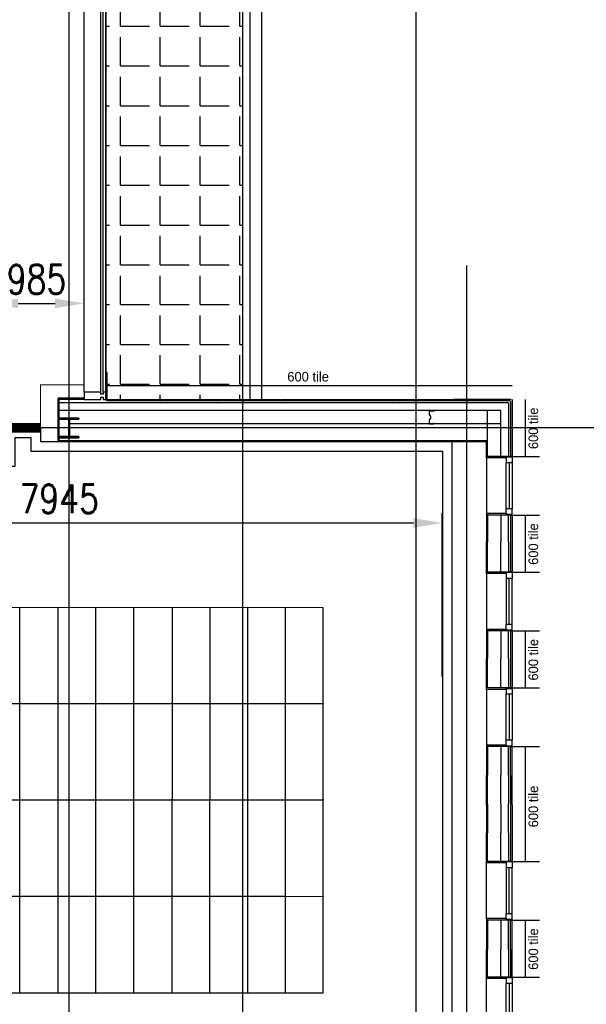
# Model space of a CAD drawing. Header units: millimetres. Extents: x -312551 to 250764, y -35891 to 59426.
# Tile 96 of 256: x -240263 to -234388, y 30232 to 40443. Entities that reach past the tile are written whole.
import ezdxf

# ---------------------------------------------------------------- set-up
doc = ezdxf.new("R2010")
doc.units = ezdxf.units.MM
doc.header["$LTSCALE"] = 2.5
doc.layers.add('FO-00 - FURN$0$FURNITURE', color=22, linetype='Continuous')
doc.layers.add('NF-DIM', color=4, linetype='Continuous')
doc.styles.add('ROMANS', font='romans.shx', dxfattribs={"width": 0.8})
doc.dimstyles.new('100NFDIM', dxfattribs={"dimscale": 100, "dimtxt": 3, "dimasz": 3, "dimexe": 1, "dimexo": 1, "dimgap": 1, "dimtad": 1, "dimdec": 0, "dimdsep": 46, "dimtxsty": 'ROMANS', "dimcen": 3, "dimclrd": 4, "dimclre": 4, "dimclrt": 1, "dimaunit": 1, "dimadec": 0, "dimazin": 0, "dimtfac": 1, "dimtdec": 0, "dimtmove": 0, "dimatfit": 3, "dimfxl": 0, "dimtolj": 1, "dimarcsym": 0})

# ---------------------------------------------------------------- blocks, each defined once
blk = doc.blocks.new('*D282')
at = {"color": 4, "lineweight": -2}
for p, q in [((-235881, 33631), (-235881, 35324)), ((-243526, 35224), (-236181, 35224))]:
    blk.add_line(p, q, dxfattribs=at)
at = {"color": 4}
for points in [[(-243526, 35274), (-243526, 35174), (-243826, 35224)], [(-236181, 35274), (-236181, 35174), (-235881, 35224)]]:
    blk.add_solid(points, dxfattribs=at)
at = {"layer": 'Defpoints', "color": 0}
for p in [(-243826, 35224), (-235881, 35224), (-235881, 33531)]:
    blk.add_point(p, dxfattribs=at)
at = {"color": 1, "insert": (-239853, 35474), "char_height": 300, "attachment_point": 5, "style": 'ROMANS'}
blk.add_mtext('\\A1;7945', dxfattribs=at)
blk = doc.blocks.new('*D319')
at = {"color": 4, "lineweight": -2, "ltscale": 500000}
for p, q in [((-240580, 37727), (-240580, 37401)), ((-240280, 37501), (-239896, 37501)), ((-239596, 37433), (-239596, 37401))]:
    blk.add_line(p, q, dxfattribs=at)
at = {"color": 4, "ltscale": 500000}
for points in [[(-240280, 37551), (-240280, 37451), (-240580, 37501)], [(-239896, 37551), (-239896, 37451), (-239596, 37501)]]:
    blk.add_solid(points, dxfattribs=at)
at = {"layer": 'Defpoints', "color": 0, "ltscale": 500000}
for p in [(-240580, 37827, 0), (-239596, 37533, -18), (-239596, 37501)]:
    blk.add_point(p, dxfattribs=at)
at = {"color": 1, "ltscale": 500000, "insert": (-240088, 37751), "char_height": 300, "attachment_point": 5, "style": 'ROMANS'}
blk.add_mtext('\\A1;985', dxfattribs=at)
blk = doc.blocks.new('SECURE FILING')
for p in [(170671, 39960, 0), (171670, 39960, 0), (172670, 39960, 0), (170671, 39569, 0), (171670, 39569, 0), (172669, 39569, 0), (170671, 39178, 0), (171670, 39178, 0), (172669, 39178, 0), (170671, 38787, 0), (171670, 38786, 0), (172669, 38786, 0), (170671, 38387, 0), (171670, 38386, 0), (172669, 38386, 0), (170671, 37995, 0), (171670, 37995, 0), (172669, 37995, 0), (170671, 37604, 0), (171670, 37604, 0), (172669, 37604, 0), (170671, 37213, 0), (171670, 37213, 0), (172669, 37213, 0), (170671, 36813, 0), (171670, 36813, 0), (172669, 36813, 0), (170671, 36430, 0), (171670, 36430, 0), (172669, 36430, 0), (170670, 35648, 0), (171670, 35648, 0), (172669, 35648, 0)]:
    blk.add_point(p)
at = {"layer": 'FO-00 - FURN$0$FURNITURE'}
for p, q in [((169671, 35248, 0), (169672, 39960, 0)), ((173669, 39960, 0), (169672, 39960, 0)), ((170671, 39560, 0), (170671, 39960, 0)), ((171670, 39560, 0), (171670, 39960, 0)), ((172669, 39560, 0), (172670, 39960, 0)), ((173668, 35248, 0), (173669, 39960, 0)), ((173669, 39569, 0), (169672, 39569, 0)), ((173669, 39568, 0), (169672, 39569, 0)), ((170671, 39169, 0), (170671, 39569, 0)), ((171670, 39169, 0), (171670, 39569, 0)), ((172669, 39169, 0), (172669, 39569, 0)), ((173669, 39177, 0), (169672, 39178, 0)), ((173669, 39177, 0), (169672, 39178, 0)), ((170671, 38778, 0), (170671, 39178, 0)), ((171670, 38778, 0), (171670, 39178, 0)), ((172669, 38778, 0), (172669, 39178, 0)), ((173669, 38786, 0), (169672, 38787, 0)), ((173669, 38786, 0), (169672, 38787, 0)), ((170671, 38387, 0), (170671, 38787, 0)), ((171670, 38386, 0), (171670, 38787, 0)), ((172669, 38386, 0), (172669, 38786, 0)), ((173669, 38395, 0), (169671, 38396, 0)), ((170671, 37987, 0), (170671, 38387, 0)), ((171670, 37986, 0), (171670, 38387, 0)), ((172669, 37986, 0), (172669, 38386, 0)), ((173669, 37995, 0), (169671, 37996, 0)), ((173669, 37995, 0), (169671, 37996, 0)), ((170671, 37595, 0), (170671, 37995, 0)), ((171670, 37595, 0), (171670, 37995, 0)), ((172669, 37595, 0), (172669, 37995, 0)), ((173668, 37604, 0), (169671, 37604, 0)), ((170671, 37204, 0), (170671, 37604, 0)), ((171670, 37204, 0), (171670, 37604, 0)), ((172669, 37204, 0), (172669, 37604, 0)), ((173668, 37213, 0), (169671, 37213, 0)), ((173668, 37212, 0), (169671, 37213, 0)), ((170671, 36813, 0), (170671, 37213, 0)), ((171670, 36813, 0), (171670, 37213, 0)), ((172669, 36813, 0), (172669, 37213, 0)), ((173668, 36813, 0), (169671, 36813, 0)), ((170671, 36413, 0), (170671, 36813, 0)), ((171670, 36413, 0), (171670, 36813, 0)), ((172669, 36413, 0), (172669, 36813, 0)), ((173668, 36439, 0), (169671, 36439, 0)), ((170670, 36030, 0), (170671, 36431, 0)), ((171670, 36030, 0), (171670, 36430, 0)), ((172669, 36030, 0), (172669, 36430, 0)), ((173668, 36047, 0), (169671, 36048, 0)), ((170670, 35639, 0), (170670, 36039, 0)), ((171670, 35639, 0), (171670, 36039, 0)), ((172669, 35639, 0), (172669, 36039, 0)), ((173668, 35656, 0), (169671, 35657, 0)), ((173668, 35656, 0), (169671, 35657, 0)), ((170670, 35248, 0), (170670, 35648, 0)), ((171670, 35248, 0), (171670, 35648, 0)), ((172669, 35248, 0), (172669, 35648, 0)), ((173668, 35248, 0), (169671, 35248, 0))]:
    blk.add_line(p, q, dxfattribs=at)

msp = doc.modelspace()

# ---------------------------------------------------------------- hatches: boundary and pattern name
h = msp.add_hatch()
h.set_pattern_fill('ANGLE', color=8, scale=1500, style=0)
h.set_pattern_definition([(0, (-2467130.05, -4242199.36), (0, 412.5), [300, -112.5]), (90, (-2467130.05, -4242199.36), (-412.5, 3e-14), [300, -112.5])])
h.paths.add_polyline_path([(-239370.5, 36505.5), (-237950.5, 36505.5), (-237950.5, 51684.5), (-253775.5, 51684.5), (-253775.5, 50264.5), (-239370.5, 50264.5)])

# ---------------------------------------------------------------- linework, layer by layer
at = {"color": 8}
for p, q in [((-239750.5, -27784), (-239750.5, 58409.3)), ((-237950.5, -27784), (-237950.5, 58409.3)), ((-236150.5, -27784), (-236150.5, 58409.3)), ((-237750.5, 36505.5), (-237750.5, 51884.5)), ((-237950.5, 36505.5), (-237950.5, 51684.5)), ((-237875.5, 51759.5), (-237875.5, 36505.5)), ((-239420.5, 36580.5), (-239420.5, 50039.5)), ((-239595.5, 36580.5), (-239595.5, 49964.5)), ((-239395.5, 36580.5), (-239395.5, 49964.5)), ((-239370.5, 36580.5), (-239370.5, 49964.5)), ((-235630.5, 37892.2), (-235630.5, 26701.1)), ((-239357.5, 36789), (-239357.5, 36505.5)), ((-239357.5, 36649.2), (-235157.5, 36649.2)), ((-239864.6, 36067.8), (-239864.6, 36518)), ((-239595.5, 36518), (-239864.6, 36518)), ((-239595.5, 36505.5), (-239864.6, 36505.5)), ((-239852.1, 36080.3), (-239852.1, 36505.5)), ((-235194.5, 36468.5), (-239852.1, 36468.5)), ((-235165.5, 36505.5), (-235757.5, 36505.5)), ((-235757.5, 36505.5), (-235757.5, 36490.5)), ((-235180.5, 36490.5), (-235757.5, 36490.5)), ((-235194.5, 36468.5), (-235194.5, 35913.5)), ((-235172.5, 36490.5), (-235172.5, 35913.5)), ((-235157.5, 36505.5), (-235157.5, 35913.5)), ((-235017.8, 35913.5), (-235017.8, 36505.5)), ((-235274.5, 36388.5), (-239852.1, 36388.5)), ((-235411.5, 35913.5), (-235411.5, 36388.5)), ((-235274.5, 35913.5), (-235274.5, 36388.5)), ((-235274.5, 36251.5), (-239746.9, 36251.5)), ((-231058.6, 36209.5), (-311086.5, 36209.5)), ((-239864.6, 36067.8), (-235427, 36067.8)), ((-239852.1, 36080.3), (-235414.5, 36080.3)), ((-235424, 35898.5), (-235424, 36080.3)), ((-235172.5, 35913.5), (-235424, 35913.5)), ((-235217.5, 35898.5), (-235424, 35898.5)), ((-235424, 35898.5), (-235424, 35320.5)), ((-235217.5, 35898.5), (-235217.5, 35913.5)), ((-235157.5, 35908.5), (-235217.5, 35908.5)), ((-235217.5, 35908.5), (-235217.5, 35848.5)), ((-235217.5, 35908.5), (-235157.5, 35908.5)), ((-235157.5, 35848.5), (-235217.5, 35848.5)), ((-235217.5, 35370.5), (-235217.5, 35848.5)), ((-235187.5, 35848.5), (-235187.5, 35370.5)), ((-235157.5, 35913.5), (-235172.5, 35913.5)), ((-235172.5, 35913.5), (-235157.5, 35913.5)), ((-235157.5, 35913.5), (-234874, 35913.5)), ((-235157.5, 35908.5), (-235157.5, 35848.5)), ((-235157.5, 35848.5), (-235157.5, 35370.5)), ((-235157.5, 35370.5), (-235217.5, 35370.5)), ((-235217.5, 35310.5), (-235217.5, 35370.5)), ((-235157.5, 35310.5), (-235157.5, 35370.5)), ((-235217.5, 35320.5), (-235424, 35320.5)), ((-235424, 35320.5), (-235424, 35029.5)), ((-235172.5, 35305.5), (-235411.5, 35305.5)), ((-235411.5, 35305.5), (-235411.5, 35029.5)), ((-235274.5, 35305.5), (-235274.5, 35029.5)), ((-235217.5, 35320.5), (-235217.5, 35305.5)), ((-235157.5, 35310.5), (-235217.5, 35310.5)), ((-235194.5, 35029.5), (-235194.5, 35305.5)), ((-235157.5, 35305.5), (-235172.5, 35305.5)), ((-235172.5, 35305.5), (-235157.5, 35305.5)), ((-235172.5, 35305.5), (-235172.5, 34713.5)), ((-235157.5, 35305.5), (-235157.5, 34713.5)), ((-235157.5, 35305.5), (-234874, 35305.5)), ((-235017.8, 34713.5), (-235017.8, 35305.5)), ((-235424, 34698.5), (-235424, 35029.5)), ((-235411.5, 34713.5), (-235411.5, 35029.5)), ((-235274.5, 34713.5), (-235274.5, 35029.5)), ((-235194.5, 35029.5), (-235194.5, 34713.5)), ((-235217.5, 34698.5), (-235424, 34698.5)), ((-235424, 34698.5), (-235424, 34120.5)), ((-235172.5, 34713.5), (-235411.5, 34713.5)), ((-235217.5, 34698.5), (-235217.5, 34713.5)), ((-235157.5, 34708.5), (-235217.5, 34708.5)), ((-235217.5, 34708.5), (-235217.5, 34648.5)), ((-235157.5, 34648.5), (-235217.5, 34648.5)), ((-235217.5, 34648.5), (-235217.5, 34170.5)), ((-235187.5, 34170.5), (-235187.5, 34648.5)), ((-235157.5, 34713.5), (-235172.5, 34713.5)), ((-235157.5, 34713.5), (-235172.5, 34713.5)), ((-235172.5, 34713.5), (-235157.5, 34713.5)), ((-235157.5, 34713.5), (-234874, 34713.5)), ((-235157.5, 34708.5), (-235157.5, 34648.5)), ((-235157.5, 34170.5), (-235157.5, 34648.5)), ((-235217.5, 34120.5), (-235424, 34120.5)), ((-235424, 34120.5), (-235424, 33819.5)), ((-235172.5, 34105.5), (-235411.5, 34105.5)), ((-235411.5, 34105.5), (-235411.5, 33819.5)), ((-235274.5, 34105.5), (-235274.5, 33819.5)), ((-235157.5, 34170.5), (-235217.5, 34170.5)), ((-235217.5, 34110.5), (-235217.5, 34170.5)), ((-235217.5, 34120.5), (-235217.5, 34105.5)), ((-235217.5, 34120.5), (-235217.5, 34105.5)), ((-235157.5, 34110.5), (-235217.5, 34110.5)), ((-235217.5, 34110.5), (-235157.5, 34110.5)), ((-235157.5, 34110.5), (-235217.5, 34110.5)), ((-235194.5, 33819.5), (-235194.5, 34105.5)), ((-235172.5, 34105.5), (-235172.5, 33513.5)), ((-235157.5, 34105.5), (-235172.5, 34105.5)), ((-235157.5, 34105.5), (-235172.5, 34105.5)), ((-235172.5, 34105.5), (-235157.5, 34105.5)), ((-235157.5, 34110.5), (-235157.5, 34170.5)), ((-235157.5, 34105.5), (-235157.5, 33513.5)), ((-235157.5, 34105.5), (-234874, 34105.5)), ((-235017.8, 33513.5), (-235017.8, 34105.5)), ((-235424, 33498.5), (-235424, 33819.5)), ((-235411.5, 33513.5), (-235411.5, 33819.5)), ((-235274.5, 33513.5), (-235274.5, 33819.5)), ((-235194.5, 33819.5), (-235194.5, 33513.5)), ((-235424, 33501), (-235424, 32920.5)), ((-235217.5, 33498.5), (-235424, 33498.5)), ((-235172.5, 33513.5), (-235411.5, 33513.5)), ((-235217.5, 33498.5), (-235217.5, 33513.5)), ((-235217.5, 33498.5), (-235217.5, 33513.5)), ((-235217.5, 33498.5), (-235217.5, 33513.5)), ((-235157.5, 33508.5), (-235217.5, 33508.5)), ((-235157.5, 33508.5), (-235217.5, 33508.5)), ((-235217.5, 33508.5), (-235217.5, 33448.5)), ((-235217.5, 33508.5), (-235157.5, 33508.5)), ((-235157.5, 33508.5), (-235217.5, 33508.5)), ((-235157.5, 33513.5), (-235172.5, 33513.5)), ((-235172.5, 33513.5), (-235157.5, 33513.5)), ((-235157.5, 33513.5), (-235172.5, 33513.5)), ((-235157.5, 33513.5), (-235172.5, 33513.5)), ((-235172.5, 33513.5), (-235157.5, 33513.5)), ((-235157.5, 33513.5), (-234874, 33513.5)), ((-235157.5, 33508.5), (-235157.5, 33448.5)), ((-235217.5, 32970.5), (-235217.5, 33451)), ((-235157.5, 33448.5), (-235217.5, 33448.5)), ((-235187.5, 33448.5), (-235187.5, 32970.5)), ((-235157.5, 33451), (-235157.5, 32970.5)), ((-235217.5, 32920.5), (-235424, 32920.5)), ((-235424, 32920.5), (-235424, 32609.5)), ((-235172.5, 32905.5), (-235411.5, 32905.5)), ((-235411.5, 32905.5), (-235411.5, 32609.5)), ((-235274.5, 32905.5), (-235274.5, 32609.5)), ((-235157.5, 32970.5), (-235217.5, 32970.5)), ((-235217.5, 32910.5), (-235217.5, 32970.5)), ((-235217.5, 32920.5), (-235217.5, 32905.5)), ((-235157.5, 32910.5), (-235217.5, 32910.5)), ((-235194.5, 32609.5), (-235194.5, 32905.5)), ((-235157.5, 32905.5), (-235172.5, 32905.5)), ((-235172.5, 32609.5), (-235172.5, 32905.5)), ((-235157.5, 32905.5), (-235172.5, 32905.5)), ((-235172.5, 32905.5), (-235157.5, 32905.5)), ((-235157.5, 32910.5), (-235157.5, 32970.5)), ((-235157.5, 32313.5), (-235157.5, 32905.5)), ((-235157.5, 32905.5), (-234874, 32905.5)), ((-235017.8, 31713.5), (-235017.8, 32905.5)), ((-235424, 32294.5), (-235424, 32609.5)), ((-235411.5, 32309.5), (-235411.5, 32609.5)), ((-235274.5, 32309.5), (-235274.5, 32609.5)), ((-235194.5, 32609.5), (-235194.5, 32309.5)), ((-235172.5, 32609.5), (-235172.5, 32313.5)), ((-235424, 32324.5), (-235424, 32009.5)), ((-235411.5, 32309.5), (-235411.5, 32009.5)), ((-235274.5, 32309.5), (-235274.5, 32009.5)), ((-235194.5, 32009.5), (-235194.5, 32309.5)), ((-235157.5, 32313.5), (-235172.5, 32313.5)), ((-235172.5, 32305.5), (-235172.5, 31713.5)), ((-235157.5, 32305.5), (-235172.5, 32305.5)), ((-235157.5, 32305.5), (-235157.5, 31713.5)), ((-235424, 31698.5), (-235424, 32009.5)), ((-235411.5, 31713.5), (-235411.5, 32009.5)), ((-235274.5, 31713.5), (-235274.5, 32009.5)), ((-235194.5, 32009.5), (-235194.5, 31713.5)), ((-235217.5, 31698.5), (-235424, 31698.5)), ((-235424, 31118), (-235424, 31698.5)), ((-235172.5, 31713.5), (-235411.5, 31713.5)), ((-235217.5, 31698.5), (-235217.5, 31713.5)), ((-235157.5, 31708.5), (-235217.5, 31708.5)), ((-235217.5, 31708.5), (-235217.5, 31648.5)), ((-235157.5, 31713.5), (-235172.5, 31713.5)), ((-235157.5, 31713.5), (-235172.5, 31713.5)), ((-235172.5, 31713.5), (-235157.5, 31713.5)), ((-235157.5, 31713.5), (-234874, 31713.5)), ((-235157.5, 31708.5), (-235157.5, 31648.5)), ((-235157.5, 31648.5), (-235217.5, 31648.5)), ((-235217.5, 31648.5), (-235217.5, 31168)), ((-235187.5, 31170.5), (-235187.5, 31648.5)), ((-235157.5, 31168), (-235157.5, 31648.5)), ((-235157.5, 31170.5), (-235217.5, 31170.5)), ((-235217.5, 31110.5), (-235217.5, 31170.5)), ((-235157.5, 31110.5), (-235157.5, 31170.5)), ((-235217.5, 31120.5), (-235424, 31120.5)), ((-235424, 31120.5), (-235424, 30799.5)), ((-235172.5, 31105.5), (-235411.5, 31105.5)), ((-235411.5, 31105.5), (-235411.5, 30799.5)), ((-235274.5, 31105.5), (-235274.5, 30799.5)), ((-235217.5, 31120.5), (-235217.5, 31105.5)), ((-235217.5, 31120.5), (-235217.5, 31105.5)), ((-235217.5, 31120.5), (-235217.5, 31105.5)), ((-235157.5, 31110.5), (-235217.5, 31110.5)), ((-235157.5, 31110.5), (-235217.5, 31110.5)), ((-235217.5, 31110.5), (-235157.5, 31110.5)), ((-235157.5, 31110.5), (-235217.5, 31110.5)), ((-235194.5, 30799.5), (-235194.5, 31105.5)), ((-235172.5, 30799.5), (-235172.5, 31105.5)), ((-235157.5, 31105.5), (-235172.5, 31105.5)), ((-235172.5, 31105.5), (-235157.5, 31105.5)), ((-235157.5, 31105.5), (-235172.5, 31105.5)), ((-235157.5, 31105.5), (-235172.5, 31105.5)), ((-235172.5, 31105.5), (-235157.5, 31105.5)), ((-235157.5, 30513.5), (-235157.5, 31105.5)), ((-235157.5, 31105.5), (-234874, 31105.5)), ((-235017.8, 30513.5), (-235017.8, 31105.5)), ((-235424, 30498.5), (-235424, 30799.5)), ((-235411.5, 30513.5), (-235411.5, 30799.5)), ((-235274.5, 30513.5), (-235274.5, 30799.5)), ((-235194.5, 30799.5), (-235194.5, 30513.5)), ((-235172.5, 30799.5), (-235172.5, 30513.5)), ((-235217.5, 30498.5), (-235424, 30498.5)), ((-235424, 29920.5), (-235424, 30498.5)), ((-235172.5, 30513.5), (-235411.5, 30513.5)), ((-235217.5, 30498.5), (-235217.5, 30513.5)), ((-235217.5, 30498.5), (-235217.5, 30513.5)), ((-235157.5, 30508.5), (-235217.5, 30508.5)), ((-235217.5, 30508.5), (-235217.5, 30448.5)), ((-235217.5, 30508.5), (-235157.5, 30508.5)), ((-235157.5, 30508.5), (-235217.5, 30508.5)), ((-235217.5, 29970.5), (-235217.5, 30448.5)), ((-235157.5, 30448.5), (-235217.5, 30448.5)), ((-235187.5, 30448.5), (-235187.5, 29970.5)), ((-235157.5, 30513.5), (-235172.5, 30513.5)), ((-235157.5, 30513.5), (-235172.5, 30513.5)), ((-235172.5, 30513.5), (-235157.5, 30513.5)), ((-235157.5, 30513.5), (-234874, 30513.5)), ((-235157.5, 30508.5), (-235157.5, 30448.5)), ((-235157.5, 30448.5), (-235157.5, 29970.5))]:
    msp.add_line(p, q, dxfattribs=at)
for points in [[(-239370.5, 36505.5), (-237950.5, 36505.5), (-237950.5, 51684.5), (-253775.5, 51684.5), (-253775.5, 50264.5), (-239370.5, 50264.5)], [(-239357.5, 36505.5), (-238765.5, 36505.5), (-238765.5, 36490.5), (-239357.5, 36490.5)], [(-238757.5, 36505.5), (-238165.5, 36505.5), (-238165.5, 36490.5), (-238757.5, 36490.5)], [(-238157.5, 36505.5), (-237565.5, 36505.5), (-237565.5, 36490.5), (-238157.5, 36490.5)], [(-237557.5, 36505.5), (-236965.5, 36505.5), (-236965.5, 36490.5), (-237557.5, 36490.5)], [(-236957.5, 36505.5), (-236365.5, 36505.5), (-236365.5, 36490.5), (-236957.5, 36490.5)], [(-236357.5, 36505.5), (-235765.5, 36505.5), (-235765.5, 36490.5), (-236357.5, 36490.5)], [(-235967.2, 36378.5), (-235967.2, 36388.5), (-236017.2, 36388.5), (-236017.2, 36348.5), (-236002.2, 36328.5), (-236002.2, 36311.5), (-236017.2, 36291.5), (-236017.2, 36251.5), (-235967.2, 36251.5), (-235967.2, 36261.5), (-235969.2, 36261.5), (-235969.2, 36253.5), (-236015.2, 36253.5), (-236015.2, 36290.8), (-236000.2, 36310.8), (-236000.2, 36329.1), (-236015.2, 36349.1), (-236015.2, 36386.5), (-235969.2, 36386.5), (-235969.2, 36378.5)]]:
    msp.add_lwpolyline(points, close=True, dxfattribs=at)
at = {"color": 8, "const_width": 10}
msp.add_lwpolyline([(-239595.5, 28038.5), (-240045.5, 28038.5), (-240045.5, 28633.5), (-235780.5, 28633.5), (-235780.5, 36067.8), (-240045.5, 36067.8), (-240045.5, 36657.8), (-239595.5, 36657.8), (-239595.5, 49669.5), (-239945.5, 49669.5), (-239945.5, 50039.5)], dxfattribs=at)
at = {"color": 8}
for points in [[(-239395.5, 36580.5), (-239395.5, 36558), (-239420.5, 36558), (-239420.5, 36580.5), (-239595.5, 36580.5), (-239595.5, 36505.5), (-239420.5, 36505.5), (-239420.5, 36528), (-239395.5, 36528), (-239395.5, 36505.5), (-239370.5, 36505.5), (-239370.5, 36580.5), (-239395.5, 36580.5)], [(-246825.5, 35859.5), (-246510.5, 35859.5), (-246510.5, 36209.5), (-240840.5, 36209.5), (-240840.5, 35914.5), (-240410.5, 35914.5), (-240410.5, 36209.5), (-240045.5, 36209.5), (-240045.5, 36067.8), (-235780.5, 36067.8), (-235780.5, 28633.5), (-240045.5, 28633.5), (-240045.5, 28116.2)], [(-243825.5, 36109.5), (-240940.5, 36109.5), (-240940.5, 35814.5), (-240310.5, 35814.5), (-240310.5, 36109.5), (-240145.5, 36109.5), (-240145.5, 35967.8), (-235880.5, 35967.8), (-235880.5, 28733.5), (-240145.5, 28733.5), (-240145.5, 28216.2), (-240265.6, 28216.2), (-240265.6, 28807), (-240985.4, 28807), (-240985.4, 28116.2), (-243825.5, 28116.2), (-243825.5, 30242), (-246725.5, 30242), (-246725.5, 34459.5), (-246725.5, 35759.5), (-246410.5, 35759.5), (-246410.5, 36109.5), (-243925.5, 36109.5)]]:
    msp.add_lwpolyline(points, dxfattribs=at)
for points in [[(-239750.5, 36311.1), (-239852.1, 36311.1), (-239852.1, 36300.1), (-239764.9, 36300.1, -0.4142136), (-239754.2, 36289.4), (-239754.2, 36129.6, -0.4142136), (-239764.9, 36118.9), (-239852.1, 36118.9), (-239852.1, 36107.9), (-239750.5, 36107.9)], [(-239750.5, 36107.9), (-239852.1, 36107.9), (-239852.1, 36118.9), (-239764.9, 36118.9, 0.4142136), (-239754.2, 36129.6), (-239754.2, 36289.4, 0.4142136), (-239764.9, 36300.1), (-239852.1, 36300.1), (-239852.1, 36311.1), (-239750.5, 36311.1)], [(-239750.5, 36311.1), (-239648.9, 36311.1), (-239648.9, 36300.1), (-239736.2, 36300.1, 0.4142136), (-239746.9, 36289.4), (-239746.9, 36129.6, 0.4142136), (-239736.2, 36118.9), (-239648.9, 36118.9), (-239648.9, 36107.9), (-239750.5, 36107.9)], [(-239750.5, 36107.9), (-239648.9, 36107.9), (-239648.9, 36118.9), (-239736.2, 36118.9, -0.4142136), (-239746.9, 36129.6), (-239746.9, 36289.4, -0.4142136), (-239736.2, 36300.1), (-239648.9, 36300.1), (-239648.9, 36311.1), (-239750.5, 36311.1)]]:
    msp.add_lwpolyline(points, format="xyb", dxfattribs=at)
at = {"layer": 'NF-DIM', "color": 170, "ltscale": 500000, "const_width": 100}
msp.add_lwpolyline([(-246145.5, 9442.8), (-246825.5, 9442.8), (-246821.9, 36209.5), (-240045.5, 36209.5)], dxfattribs=at)

# ---------------------------------------------------------------- block references
at = {"color": 8, "rotation": 270}
msp.add_blockref('SECURE FILING', (-277075.5, 204020.9, 0), dxfattribs=at)

# ---------------------------------------------------------------- texts
at = {"color": 8, "insert": (-237487.8, 36790.9), "char_height": 100, "width": 1820.019, "attachment_point": 1}
msp.add_mtext('600 tile', dxfattribs=at)
at = {"color": 8, "char_height": 100, "width": 524, "attachment_point": 1, "rotation": 90}
for insert in [(-234987, 35989.5), (-234987, 34789.5), (-234987, 33589.5), (-234987, 32067.8), (-234987, 30589.5)]:
    msp.add_mtext('600 tile', dxfattribs=dict(at, insert=insert))

# ---------------------------------------------------------------- dimensions: what is measured, and where the dimension line sits
at = {"color": 8, "ltscale": 500000}
dim = msp.add_linear_dim(base=(-239595.5, 37500.9, 18), p1=(-240580.4, 37826.5, 18), p2=(-239595.5, 37533), dimstyle='100NFDIM', dxfattribs=at)
dim.commit()
dim.dimension.update_dxf_attribs({"geometry": '*D319', "text_midpoint": (-240087.9, 37750.9, 18)})
at = {"color": 8}
dim = msp.add_linear_dim(base=(-235880.5, 35224.4), p1=(-243825.5, 35224.4), p2=(-235880.5, 33530.7), dimstyle='100NFDIM', dxfattribs=at)
dim.commit()
dim.dimension.update_dxf_attribs({"geometry": '*D282', "text_midpoint": (-239853, 35474.4)})

doc.saveas('drawing.dxf')
